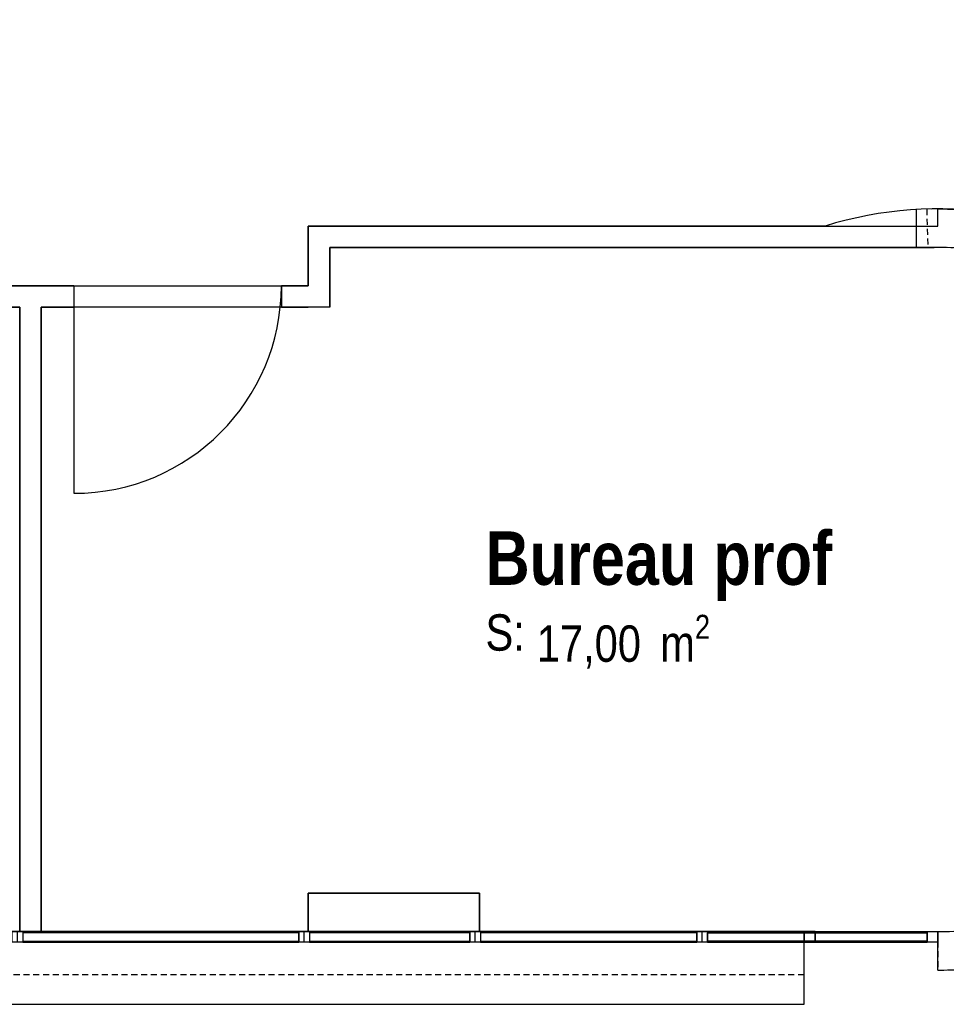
# Model space of a CAD drawing. Extents: x -24342 to 73038, y -9656 to 30949.
# Tile 128 of 170: x 5724 to 6157, y 8566 to 9027. Entities that reach past the tile are written whole.
import ezdxf
from ezdxf.enums import TextEntityAlignment as Align

# ---------------------------------------------------------------- set-up
doc = ezdxf.new("R2010")
doc.units = 0
doc.linetypes.add('21.0032_xref_r+1_02_pro$0$Tirets', pattern=[458.610928, 282.222247, -176.388681])
doc.linetypes.add('ACAD_ISO12W100', pattern=[21, 12, -3, 0, -3, 0, -3])
for name, color, linetype in [('0_XREF', 250, 'Continuous'), ('21.0032_xref_r+1_02_pro$0$A-AREA-____-OTLN.Modèle IFC', 251, 'Continuous'), ('21.0032_xref_r+1_02_pro$0$A-GLAZ-CURT-OTLN.Modèle IFC', 251, 'Continuous'), ('21.0032_xref_r+1_02_pro$0$A-GLAZ-CWMG-OTLN.Modèle IFC', 251, 'Continuous'), ('21.0032_xref_r+1_02_pro$0$A-WALL-____-OTLN.Modèle IFC', 251, 'Continuous'), ('21.0032_xref_r+1_02_pro$0$Marques de Zone ARCHICAD', 251, 'Continuous'), ('21.0032_xref_r+1_02_pro$0$Portes ARCHICAD', 251, 'Continuous')]:
    doc.layers.add(name, color=color, linetype=linetype)
doc.styles.add('21.0032_xref_r+1_02_pro$0$STYLE_GENERE_1', font='ARIALNB.TTF')
doc.styles.add('21.0032_xref_r+1_02_pro$0$STYLE_GENERE_2', font='ARIALN.TTF')

# ---------------------------------------------------------------- blocks, each defined once
blk = doc.blocks.new('21.0032_xref_r+1_02_pro$0$Bureau prof_BUR_7_1', base_point=(60237.5, -12400))
at = {"layer": '21.0032_xref_r+1_02_pro$0$Marques de Zone ARCHICAD', "ltscale": 0.1, "insert": (59658.7, -12518.3), "char_height": 170, "attachment_point": 1, "style": '21.0032_xref_r+1_02_pro$0$STYLE_GENERE_2'}
blk.add_mtext('\\A1;\\pt0,100;17,00{\\H0.66x;\\S^  ;} m{\\H0.66x;\\S2^  ;}', dxfattribs=at)
at = {"layer": '21.0032_xref_r+1_02_pro$0$Marques de Zone ARCHICAD', "ltscale": 0.1}
for tag, height, style, p in [('DUMMY_849', 250, '21.0032_xref_r+1_02_pro$0$STYLE_GENERE_1', (61056.4, -12054.1)), ('ROOM_NAME', 250, '21.0032_xref_r+1_02_pro$0$STYLE_GENERE_1', (59418.7, -12128.1)), ('calculatedAreaCode', 170, '21.0032_xref_r+1_02_pro$0$STYLE_GENERE_2', (59418.7, -12516))]:
    blk.add_attdef(tag, text='', height=height, dxfattribs=dict(at, style=style)).set_placement(p, align=Align.TOP_LEFT)
blk = doc.blocks.new('21.0032_xref_r+1_02_pro$0$Mur_59_1', base_point=(61169.1, -10750.1))
at = {"layer": '21.0032_xref_r+1_02_pro$0$A-WALL-____-OTLN.Modèle IFC', "linetype": 'Continuous', "ltscale": 0.1, "flags": 128}
for points in [[(58590.1, -10700.1), (58590.1, -10800.1)], [(61007.1, -10700.1), (58590.1, -10700.1)], [(58690.1, -10800.1), (61517.6, -10800.1)]]:
    blk.add_lwpolyline(points, dxfattribs=at)
blk = doc.blocks.new('21.0032_xref_r+1_02_pro$0$Mur_60_1', base_point=(58640.1, -10750.1))
at = {"layer": '21.0032_xref_r+1_02_pro$0$A-WALL-____-OTLN.Modèle IFC', "linetype": 'Continuous', "ltscale": 0.1, "flags": 128}
for points in [[(58590.1, -10800.1), (58590.1, -10980.1)], [(58690.1, -11080.1), (58690.1, -10800.1)], [(58690.1, -11080.1), (58590.1, -11080.1)]]:
    blk.add_lwpolyline(points, dxfattribs=at)
blk = doc.blocks.new('21.0032_xref_r+1_02_pro$0$Porte (Mur) 107[30]_1')
at = {"layer": '21.0032_xref_r+1_02_pro$0$Portes ARCHICAD', "linetype": 'Continuous', "ltscale": 0.1}
blk.add_line((57493.9, -10980.1), (57493.9, -11950.1), dxfattribs=at)
blk.add_arc((57493.9, -10980.1), 970, 270, 0, dxfattribs=at)
blk = doc.blocks.new('21.0032_xref_r+1_02_pro$0$Porte (Mur) 108[31]_1')
at = {"layer": '21.0032_xref_r+1_02_pro$0$Portes ARCHICAD', "linetype": 'Continuous', "ltscale": 0.1}
blk.add_line((57035.1, -10980.1), (57035.1, -11950.1), dxfattribs=at)
blk.add_arc((57035.1, -10980.1), 970, 180, 270, dxfattribs=at)
blk = doc.blocks.new('21.0032_xref_r+1_02_pro$0$Mur_61_1', base_point=(58640.1, -11030.1))
at = {"layer": '21.0032_xref_r+1_02_pro$0$A-WALL-____-OTLN.Modèle IFC', "linetype": 'Continuous', "ltscale": 0.1}
for p, q in [((56065.1, -10980.1), (56065.1, -11080.1)), ((57035.1, -10980.1), (57035.1, -11080.1)), ((57493.9, -10980.1), (57493.9, -11080.1)), ((58463.9, -10980.1), (58463.9, -11080.1))]:
    blk.add_line(p, q, dxfattribs=at)
at = {"layer": '21.0032_xref_r+1_02_pro$0$A-WALL-____-OTLN.Modèle IFC', "linetype": 'Continuous', "ltscale": 0.1, "flags": 128}
for points in [[(55890.1, -11080.1), (55890.1, -10980.1)], [(56065.1, -10980.1), (55990.1, -10980.1)], [(57493.9, -10980.1), (57035.1, -10980.1)], [(58590.1, -10980.1), (58463.9, -10980.1)], [(55890.1, -11080.1), (56065.1, -11080.1)], [(57035.1, -11080.1), (57240.1, -11080.1)], [(57340.1, -11080.1), (57493.9, -11080.1)], [(58463.9, -11080.1), (58590.1, -11080.1)]]:
    blk.add_lwpolyline(points, dxfattribs=at)
at = {"layer": '21.0032_xref_r+1_02_pro$0$Portes ARCHICAD', "linetype": 'Continuous', "ltscale": 0.1}
for name in ['21.0032_xref_r+1_02_pro$0$Porte (Mur) 108[31]_1', '21.0032_xref_r+1_02_pro$0$Porte (Mur) 107[30]_1']:
    blk.add_blockref(name, (0, 0), dxfattribs=at)
blk = doc.blocks.new('21.0032_xref_r+1_02_pro$0$Mur_70_1', base_point=(57290.1, -11030.1))
at = {"layer": '21.0032_xref_r+1_02_pro$0$A-WALL-____-OTLN.Modèle IFC', "linetype": 'Continuous', "ltscale": 0.1, "flags": 128}
for points in [[(57240.1, -11080.1), (57240.1, -14000.1)], [(57340.1, -14000.1), (57340.1, -11080.1)], [(57240.1, -14000.1), (57340.1, -14000.1)]]:
    blk.add_lwpolyline(points, dxfattribs=at)
blk = doc.blocks.new('21.0032_xref_r+1_02_pro$0$Mur_133_1', base_point=(61534.99818, -14090))
at = {"layer": '21.0032_xref_r+1_02_pro$0$A-WALL-____-OTLN.Modèle IFC', "linetype": 'Continuous', "ltscale": 0.1, "flags": 128}
blk.add_lwpolyline([(61534.99818, -14180), (61534.99818, -14000)], dxfattribs=at)
at = {"layer": '21.0032_xref_r+1_02_pro$0$A-WALL-____-OTLN.Modèle IFC', "linetype": 'Continuous', "ltscale": 0.1}
for radius, start, end in [(1780, 2.89515647, 107.25329393), (1600, 270, 90.62386775), (1780, 270, 357.09872969)]:
    blk.add_arc((61534.99818, -12400), radius, start, end, dxfattribs=at)
blk = doc.blocks.new('21.0032_xref_r+1_02_pro$0$Mur_141_1', base_point=(58590, -13910))
at = {"layer": '21.0032_xref_r+1_02_pro$0$A-WALL-____-OTLN.Modèle IFC', "linetype": 'Continuous', "ltscale": 0.1, "flags": 128}
for points in [[(59390, -13820), (58590, -13820)], [(58590, -13820), (58590, -14000)], [(59390, -14000), (59390, -13820)], [(58590, -14000), (59390, -14000)]]:
    blk.add_lwpolyline(points, dxfattribs=at)
blk = doc.blocks.new('21.0032_xref_r+1_02_pro$0$Mur_161_1', base_point=(43270.1, -14170))
at = {"layer": '21.0032_xref_r+1_02_pro$0$A-WALL-____-OTLN.Modèle IFC', "linetype": 'Continuous', "ltscale": 0.1, "flags": 128}
for points in [[(60910.1, -14000), (43270.1, -14000)], [(60910.1, -14340), (60910.1, -14000)], [(43270.1, -14340), (60910.1, -14340)]]:
    blk.add_lwpolyline(points, dxfattribs=at)
blk = doc.blocks.new('21.0032_xref_r+1_02_pro$0$Mur_176_1', base_point=(61535, -14090))
at = {"layer": '21.0032_xref_r+1_02_pro$0$A-WALL-____-OTLN.Modèle IFC', "linetype": 'Continuous', "ltscale": 0.1, "flags": 128}
blk.add_lwpolyline([(61435.1, -10803.1), (61435.1, -10622.8)], dxfattribs=at)
at = {"layer": '21.0032_xref_r+1_02_pro$0$A-WALL-____-OTLN.Modèle IFC', "linetype": '21.0032_xref_r+1_02_pro$0$Tirets', "ltscale": 0.1, "flags": 128}
for points in [[(61482.4, -10620.8), (61487.7, -10800.7)], [(61535, -14000), (61535, -14180)]]:
    blk.add_lwpolyline(points, dxfattribs=at)
at = {"layer": '21.0032_xref_r+1_02_pro$0$A-WALL-____-OTLN.Modèle IFC', "linetype": '21.0032_xref_r+1_02_pro$0$Tirets', "ltscale": 0.1}
for radius in [1780, 1600]:
    blk.add_arc((61535, -12400), radius, 270, 91.6933, dxfattribs=at)
blk = doc.blocks.new('21.0032_xref_r+1_02_pro$0$Mur_188_1', base_point=(58590, -13910))
at = {"layer": '21.0032_xref_r+1_02_pro$0$A-WALL-____-OTLN.Modèle IFC', "linetype": '21.0032_xref_r+1_02_pro$0$Tirets', "ltscale": 0.1, "flags": 128}
for points in [[(59390, -13820), (58590, -13820)], [(58590, -13820), (58590, -14000)], [(59390, -14000), (59390, -13820)], [(58590, -14000), (59390, -14000)]]:
    blk.add_lwpolyline(points, dxfattribs=at)
blk = doc.blocks.new('21.0032_xref_r+1_02_pro$0$Mur_193_1', base_point=(43270.1, -14100.1))
at = {"layer": '21.0032_xref_r+1_02_pro$0$A-WALL-____-OTLN.Modèle IFC', "linetype": '21.0032_xref_r+1_02_pro$0$Tirets', "ltscale": 0.1, "flags": 128}
for points in [[(60910.1, -14000.1), (43270.1, -14000.1)], [(60910.1, -14200.1), (60910.1, -14000.1)], [(43270.1, -14200.1), (60910.1, -14200.1)]]:
    blk.add_lwpolyline(points, dxfattribs=at)
blk = doc.blocks.new('21.0032_xref_r+1_02_pro$0$IFC Extruded[360]_1', base_point=(61222.5, -14000))
at = {"layer": '21.0032_xref_r+1_02_pro$0$A-GLAZ-CURT-OTLN.Modèle IFC', "linetype": 'Continuous', "ltscale": 0.1}
for p, q in [((61485, -14005), (60960.1, -14005)), ((60960.1, -14005), (60960.1, -14045)), ((60960.1, -14045), (61485, -14045)), ((61485, -14045), (61485, -14005))]:
    blk.add_line(p, q, dxfattribs=at)
blk = doc.blocks.new('21.0032_xref_r+1_02_pro$0$IFC Extruded[373]_1', base_point=(57900, -14000))
at = {"layer": '21.0032_xref_r+1_02_pro$0$A-GLAZ-CURT-OTLN.Modèle IFC', "linetype": 'Continuous', "ltscale": 0.1}
for p, q in [((58545, -14005), (57255, -14005)), ((57255, -14005), (57255, -14045)), ((57255, -14045), (58545, -14045)), ((58545, -14045), (58545, -14005))]:
    blk.add_line(p, q, dxfattribs=at)
blk = doc.blocks.new('21.0032_xref_r+1_02_pro$0$IFC Extruded[374]_1', base_point=(58970, -14000))
at = {"layer": '21.0032_xref_r+1_02_pro$0$A-GLAZ-CURT-OTLN.Modèle IFC', "linetype": 'Continuous', "ltscale": 0.1}
for p, q in [((59345, -14005), (58595, -14005)), ((58595, -14005), (58595, -14045)), ((58595, -14045), (59345, -14045)), ((59345, -14045), (59345, -14005))]:
    blk.add_line(p, q, dxfattribs=at)
blk = doc.blocks.new('21.0032_xref_r+1_02_pro$0$IFC Extruded[375]_1', base_point=(59901.24955, -14000))
at = {"layer": '21.0032_xref_r+1_02_pro$0$A-GLAZ-CURT-OTLN.Modèle IFC', "linetype": 'Continuous', "ltscale": 0.1}
for p, q in [((60407.49909, -14005), (59395, -14005)), ((59395, -14005), (59395, -14045)), ((59395, -14045), (60407.49909, -14045)), ((60407.49909, -14045), (60407.49909, -14005))]:
    blk.add_line(p, q, dxfattribs=at)
blk = doc.blocks.new('21.0032_xref_r+1_02_pro$0$IFC Extruded[376]_1', base_point=(60971.24864, -14000))
at = {"layer": '21.0032_xref_r+1_02_pro$0$A-GLAZ-CURT-OTLN.Modèle IFC', "linetype": 'Continuous', "ltscale": 0.1}
for p, q in [((61484.99818, -14005), (60457.49909, -14005)), ((60457.49909, -14005), (60457.49909, -14045)), ((61484.99818, -14045), (60457.49909, -14045)), ((61484.99818, -14005), (61484.99818, -14045))]:
    blk.add_line(p, q, dxfattribs=at)
blk = doc.blocks.new('21.0032_xref_r+1_02_pro$0$IFC Extruded[389]_1', base_point=(57900, -14000))
at = {"layer": '21.0032_xref_r+1_02_pro$0$A-GLAZ-CURT-OTLN.Modèle IFC', "linetype": 'Continuous', "ltscale": 0.1}
for p, q in [((58545, -14005), (57255, -14005)), ((57255, -14005), (57255, -14045)), ((57255, -14045), (58545, -14045)), ((58545, -14045), (58545, -14005))]:
    blk.add_line(p, q, dxfattribs=at)
blk = doc.blocks.new('21.0032_xref_r+1_02_pro$0$IFC Extruded[390]_1', base_point=(58970, -14000))
at = {"layer": '21.0032_xref_r+1_02_pro$0$A-GLAZ-CURT-OTLN.Modèle IFC', "linetype": 'Continuous', "ltscale": 0.1}
for p, q in [((59345, -14005), (58595, -14005)), ((58595, -14005), (58595, -14045)), ((58595, -14045), (59345, -14045)), ((59345, -14045), (59345, -14005))]:
    blk.add_line(p, q, dxfattribs=at)
blk = doc.blocks.new('21.0032_xref_r+1_02_pro$0$IFC Extruded[391]_1', base_point=(59901.24955, -14000))
at = {"layer": '21.0032_xref_r+1_02_pro$0$A-GLAZ-CURT-OTLN.Modèle IFC', "linetype": 'Continuous', "ltscale": 0.1}
for p, q in [((60407.49909, -14005), (59395, -14005)), ((59395, -14005), (59395, -14045)), ((59395, -14045), (60407.49909, -14045)), ((60407.49909, -14045), (60407.49909, -14005))]:
    blk.add_line(p, q, dxfattribs=at)
blk = doc.blocks.new('21.0032_xref_r+1_02_pro$0$IFC Extruded[392]_1', base_point=(60971.24864, -14000))
at = {"layer": '21.0032_xref_r+1_02_pro$0$A-GLAZ-CURT-OTLN.Modèle IFC', "linetype": 'Continuous', "ltscale": 0.1}
for p, q in [((61484.99818, -14005), (60457.49909, -14005)), ((60457.49909, -14005), (60457.49909, -14045)), ((60457.49909, -14045), (61484.99818, -14045)), ((61484.99818, -14045), (61484.99818, -14005))]:
    blk.add_line(p, q, dxfattribs=at)
blk = doc.blocks.new('21.0032_xref_r+1_02_pro$0$IFC Extruded[405]_1', base_point=(57900, -14000))
at = {"layer": '21.0032_xref_r+1_02_pro$0$A-GLAZ-CURT-OTLN.Modèle IFC', "linetype": 'Continuous', "ltscale": 0.1}
for p, q in [((58545, -14005), (57255, -14005)), ((57255, -14005), (57255, -14045)), ((57255, -14045), (58545, -14045)), ((58545, -14045), (58545, -14005))]:
    blk.add_line(p, q, dxfattribs=at)
blk = doc.blocks.new('21.0032_xref_r+1_02_pro$0$IFC Extruded[406]_1', base_point=(58970, -14000))
at = {"layer": '21.0032_xref_r+1_02_pro$0$A-GLAZ-CURT-OTLN.Modèle IFC', "linetype": 'Continuous', "ltscale": 0.1}
for p, q in [((59345, -14005), (58595, -14005)), ((58595, -14005), (58595, -14045)), ((58595, -14045), (59345, -14045)), ((59345, -14045), (59345, -14005))]:
    blk.add_line(p, q, dxfattribs=at)
blk = doc.blocks.new('21.0032_xref_r+1_02_pro$0$IFC Extruded[407]_1', base_point=(59901.24955, -14000))
at = {"layer": '21.0032_xref_r+1_02_pro$0$A-GLAZ-CURT-OTLN.Modèle IFC', "linetype": 'Continuous', "ltscale": 0.1}
for p, q in [((60407.49909, -14005), (59395, -14005)), ((59395, -14005), (59395, -14045)), ((59395, -14045), (60407.49909, -14045)), ((60407.49909, -14045), (60407.49909, -14005))]:
    blk.add_line(p, q, dxfattribs=at)
blk = doc.blocks.new('21.0032_xref_r+1_02_pro$0$IFC Extruded[408]_1', base_point=(60971.2, -14000))
at = {"layer": '21.0032_xref_r+1_02_pro$0$A-GLAZ-CURT-OTLN.Modèle IFC', "linetype": 'Continuous', "ltscale": 0.1}
for p, q in [((60457.5, -14005), (60960.1, -14005)), ((60457.5, -14045), (60457.5, -14005)), ((60457.5, -14045), (60960.1, -14045)), ((60960.1, -14005), (61485, -14005)), ((60960.1, -14045), (60960.1, -14005)), ((60960.1, -14045), (61485, -14045)), ((61485, -14045), (61485, -14005))]:
    blk.add_line(p, q, dxfattribs=at)
blk = doc.blocks.new('21.0032_xref_r+1_02_pro$0$IFC Extruded[409]_1', base_point=(61484.99818, -14000))
at = {"layer": '21.0032_xref_r+1_02_pro$0$A-GLAZ-CWMG-OTLN.Modèle IFC', "linetype": 'Continuous', "ltscale": 0.1}
for p, q in [((60457.49909, -14000), (60457.49909, -14050)), ((60457.49909, -14000), (61484.99818, -14000)), ((61484.99818, -14000), (61484.99818, -14050)), ((60457.49909, -14050), (61484.99818, -14050))]:
    blk.add_line(p, q, dxfattribs=at)
blk = doc.blocks.new('21.0032_xref_r+1_02_pro$0$IFC Extruded[410]_1', base_point=(60407.49909, -14000))
at = {"layer": '21.0032_xref_r+1_02_pro$0$A-GLAZ-CWMG-OTLN.Modèle IFC', "linetype": 'Continuous', "ltscale": 0.1}
for p, q in [((59395, -14000), (59395, -14050)), ((59395, -14000), (60407.49909, -14000)), ((60407.49909, -14000), (60407.49909, -14050)), ((59395, -14050), (60407.49909, -14050))]:
    blk.add_line(p, q, dxfattribs=at)
blk = doc.blocks.new('21.0032_xref_r+1_02_pro$0$IFC Extruded[411]_1', base_point=(59345, -14000))
at = {"layer": '21.0032_xref_r+1_02_pro$0$A-GLAZ-CWMG-OTLN.Modèle IFC', "linetype": 'Continuous', "ltscale": 0.1}
for p, q in [((58595, -14000), (58595, -14050)), ((58595, -14000), (59345, -14000)), ((59345, -14000), (59345, -14050)), ((58595, -14050), (59345, -14050))]:
    blk.add_line(p, q, dxfattribs=at)
blk = doc.blocks.new('21.0032_xref_r+1_02_pro$0$IFC Extruded[412]_1', base_point=(58545, -14000))
at = {"layer": '21.0032_xref_r+1_02_pro$0$A-GLAZ-CWMG-OTLN.Modèle IFC', "linetype": 'Continuous', "ltscale": 0.1}
for p, q in [((57255, -14000), (57255, -14050)), ((57255, -14000), (58545, -14000)), ((58545, -14000), (58545, -14050)), ((57255, -14050), (58545, -14050))]:
    blk.add_line(p, q, dxfattribs=at)
blk = doc.blocks.new('21.0032_xref_r+1_02_pro$0$IFC Extruded[425]_1', base_point=(61484.99818, -14000))
at = {"layer": '21.0032_xref_r+1_02_pro$0$A-GLAZ-CWMG-OTLN.Modèle IFC', "linetype": 'Continuous', "ltscale": 0.1}
for p, q in [((60457.49909, -14000), (60457.49909, -14050)), ((60457.49909, -14000), (61484.99818, -14000)), ((61484.99818, -14000), (61484.99818, -14050)), ((60457.49909, -14050), (61484.99818, -14050))]:
    blk.add_line(p, q, dxfattribs=at)
blk = doc.blocks.new('21.0032_xref_r+1_02_pro$0$IFC Extruded[426]_1', base_point=(60407.49909, -14000))
at = {"layer": '21.0032_xref_r+1_02_pro$0$A-GLAZ-CWMG-OTLN.Modèle IFC', "linetype": 'Continuous', "ltscale": 0.1}
for p, q in [((59395, -14000), (59395, -14050)), ((59395, -14000), (60407.49909, -14000)), ((60407.49909, -14000), (60407.49909, -14050)), ((59395, -14050), (60407.49909, -14050))]:
    blk.add_line(p, q, dxfattribs=at)
blk = doc.blocks.new('21.0032_xref_r+1_02_pro$0$IFC Extruded[427]_1', base_point=(59345, -14000))
at = {"layer": '21.0032_xref_r+1_02_pro$0$A-GLAZ-CWMG-OTLN.Modèle IFC', "linetype": 'Continuous', "ltscale": 0.1}
for p, q in [((58595, -14000), (58595, -14050)), ((58595, -14000), (59345, -14000)), ((59345, -14000), (59345, -14050)), ((58595, -14050), (59345, -14050))]:
    blk.add_line(p, q, dxfattribs=at)
blk = doc.blocks.new('21.0032_xref_r+1_02_pro$0$IFC Extruded[428]_1', base_point=(58545, -14000))
at = {"layer": '21.0032_xref_r+1_02_pro$0$A-GLAZ-CWMG-OTLN.Modèle IFC', "linetype": 'Continuous', "ltscale": 0.1}
for p, q in [((57255, -14000), (57255, -14050)), ((57255, -14000), (58545, -14000)), ((58545, -14000), (58545, -14050)), ((57255, -14050), (58545, -14050))]:
    blk.add_line(p, q, dxfattribs=at)
blk = doc.blocks.new('21.0032_xref_r+1_02_pro$0$IFC Extruded[447]_1', base_point=(61485, -14000))
at = {"layer": '21.0032_xref_r+1_02_pro$0$A-GLAZ-CWMG-OTLN.Modèle IFC', "linetype": 'Continuous', "ltscale": 0.1}
for p, q in [((60960.1, -14000), (60960.1, -14050)), ((60960.1, -14000), (61485, -14000)), ((61485, -14000), (61485, -14050)), ((60960.1, -14050), (61485, -14050))]:
    blk.add_line(p, q, dxfattribs=at)
blk = doc.blocks.new('21.0032_xref_r+1_02_pro$0$IFC Extruded[449]_1', base_point=(60432.5, -14000))
at = {"layer": '21.0032_xref_r+1_02_pro$0$A-GLAZ-CWMG-OTLN.Modèle IFC', "linetype": 'Continuous', "ltscale": 0.1}
for p, q in [((60432.5, -14050), (60432.5, -14000)), ((60960.1, -14000), (60432.5, -14000)), ((60960.1, -14050), (60960.1, -14000)), ((60960.1, -14050), (60432.5, -14050))]:
    blk.add_line(p, q, dxfattribs=at)
blk = doc.blocks.new('21.0032_xref_r+1_02_pro$0$IFC Extruded[450]_1', base_point=(59370, -14000))
at = {"layer": '21.0032_xref_r+1_02_pro$0$A-GLAZ-CWMG-OTLN.Modèle IFC', "linetype": 'Continuous', "ltscale": 0.1}
for p, q in [((59370, -14050), (59370, -14000)), ((60432.49909, -14000), (59370, -14000)), ((60432.49909, -14050), (60432.49909, -14000)), ((60432.49909, -14050), (59370, -14050))]:
    blk.add_line(p, q, dxfattribs=at)
blk = doc.blocks.new('21.0032_xref_r+1_02_pro$0$IFC Extruded[451]_1', base_point=(58570, -14000))
at = {"layer": '21.0032_xref_r+1_02_pro$0$A-GLAZ-CWMG-OTLN.Modèle IFC', "linetype": 'Continuous', "ltscale": 0.1}
for p, q in [((58570, -14050), (58570, -14000)), ((59370, -14000), (58570, -14000)), ((59370, -14050), (59370, -14000)), ((59370, -14050), (58570, -14050))]:
    blk.add_line(p, q, dxfattribs=at)
blk = doc.blocks.new('21.0032_xref_r+1_02_pro$0$IFC Extruded[452]_1', base_point=(57230, -14000))
at = {"layer": '21.0032_xref_r+1_02_pro$0$A-GLAZ-CWMG-OTLN.Modèle IFC', "linetype": 'Continuous', "ltscale": 0.1}
for p, q in [((57230, -14050), (57230, -14000)), ((58570, -14000), (57230, -14000)), ((58570, -14050), (58570, -14000)), ((58570, -14050), (57230, -14050))]:
    blk.add_line(p, q, dxfattribs=at)
blk = doc.blocks.new('21.0032_xref_r+1_02_pro$0$IFC Extruded[498]_1', base_point=(57230, -14000))
at = {"layer": '21.0032_xref_r+1_02_pro$0$A-GLAZ-CWMG-OTLN.Modèle IFC', "linetype": 'Continuous', "ltscale": 0.1}
for p, q in [((57205, -14050), (57205, -14000)), ((57205, -14000), (57255, -14000)), ((57255, -14000), (57255, -14050)), ((57255, -14050), (57205, -14050))]:
    blk.add_line(p, q, dxfattribs=at)
blk = doc.blocks.new('21.0032_xref_r+1_02_pro$0$IFC Extruded[499]_1', base_point=(57230, -14000))
at = {"layer": '21.0032_xref_r+1_02_pro$0$A-GLAZ-CWMG-OTLN.Modèle IFC', "linetype": 'Continuous', "ltscale": 0.1}
for p, q in [((57205, -14050), (57205, -14000)), ((57205, -14000), (57255, -14000)), ((57255, -14000), (57255, -14050)), ((57255, -14050), (57205, -14050))]:
    blk.add_line(p, q, dxfattribs=at)
blk = doc.blocks.new('21.0032_xref_r+1_02_pro$0$IFC Extruded[500]_1', base_point=(57230, -14000))
at = {"layer": '21.0032_xref_r+1_02_pro$0$A-GLAZ-CWMG-OTLN.Modèle IFC', "linetype": 'Continuous', "ltscale": 0.1}
for p, q in [((57205, -14050), (57205, -14000)), ((57205, -14000), (57255, -14000)), ((57255, -14000), (57255, -14050)), ((57255, -14050), (57205, -14050))]:
    blk.add_line(p, q, dxfattribs=at)
blk = doc.blocks.new('21.0032_xref_r+1_02_pro$0$IFC Extruded[501]_1', base_point=(58570, -14000))
at = {"layer": '21.0032_xref_r+1_02_pro$0$A-GLAZ-CWMG-OTLN.Modèle IFC', "linetype": 'Continuous', "ltscale": 0.1}
for p, q in [((58545, -14050), (58545, -14000)), ((58545, -14000), (58595, -14000)), ((58595, -14000), (58595, -14050)), ((58595, -14050), (58545, -14050))]:
    blk.add_line(p, q, dxfattribs=at)
blk = doc.blocks.new('21.0032_xref_r+1_02_pro$0$IFC Extruded[502]_1', base_point=(58570, -14000))
at = {"layer": '21.0032_xref_r+1_02_pro$0$A-GLAZ-CWMG-OTLN.Modèle IFC', "linetype": 'Continuous', "ltscale": 0.1}
for p, q in [((58545, -14050), (58545, -14000)), ((58545, -14000), (58595, -14000)), ((58595, -14000), (58595, -14050)), ((58595, -14050), (58545, -14050))]:
    blk.add_line(p, q, dxfattribs=at)
blk = doc.blocks.new('21.0032_xref_r+1_02_pro$0$IFC Extruded[503]_1', base_point=(58570, -14000))
at = {"layer": '21.0032_xref_r+1_02_pro$0$A-GLAZ-CWMG-OTLN.Modèle IFC', "linetype": 'Continuous', "ltscale": 0.1}
for p, q in [((58545, -14050), (58545, -14000)), ((58545, -14000), (58595, -14000)), ((58595, -14000), (58595, -14050)), ((58595, -14050), (58545, -14050))]:
    blk.add_line(p, q, dxfattribs=at)
blk = doc.blocks.new('21.0032_xref_r+1_02_pro$0$IFC Extruded[504]_1', base_point=(59370, -14000))
at = {"layer": '21.0032_xref_r+1_02_pro$0$A-GLAZ-CWMG-OTLN.Modèle IFC', "linetype": 'Continuous', "ltscale": 0.1}
for p, q in [((59345, -14050), (59345, -14000)), ((59345, -14000), (59395, -14000)), ((59395, -14000), (59395, -14050)), ((59395, -14050), (59345, -14050))]:
    blk.add_line(p, q, dxfattribs=at)
blk = doc.blocks.new('21.0032_xref_r+1_02_pro$0$IFC Extruded[505]_1', base_point=(59370, -14000))
at = {"layer": '21.0032_xref_r+1_02_pro$0$A-GLAZ-CWMG-OTLN.Modèle IFC', "linetype": 'Continuous', "ltscale": 0.1}
for p, q in [((59345, -14050), (59345, -14000)), ((59345, -14000), (59395, -14000)), ((59395, -14000), (59395, -14050)), ((59395, -14050), (59345, -14050))]:
    blk.add_line(p, q, dxfattribs=at)
blk = doc.blocks.new('21.0032_xref_r+1_02_pro$0$IFC Extruded[506]_1', base_point=(59370, -14000))
at = {"layer": '21.0032_xref_r+1_02_pro$0$A-GLAZ-CWMG-OTLN.Modèle IFC', "linetype": 'Continuous', "ltscale": 0.1}
for p, q in [((59345, -14050), (59345, -14000)), ((59345, -14000), (59395, -14000)), ((59395, -14000), (59395, -14050)), ((59395, -14050), (59345, -14050))]:
    blk.add_line(p, q, dxfattribs=at)
blk = doc.blocks.new('21.0032_xref_r+1_02_pro$0$IFC Extruded[507]_1', base_point=(60432.49909, -14000))
at = {"layer": '21.0032_xref_r+1_02_pro$0$A-GLAZ-CWMG-OTLN.Modèle IFC', "linetype": 'Continuous', "ltscale": 0.1}
for p, q in [((60407.49909, -14050), (60407.49909, -14000)), ((60407.49909, -14000), (60457.49909, -14000)), ((60457.49909, -14000), (60457.49909, -14050)), ((60457.49909, -14050), (60407.49909, -14050))]:
    blk.add_line(p, q, dxfattribs=at)
blk = doc.blocks.new('21.0032_xref_r+1_02_pro$0$IFC Extruded[508]_1', base_point=(60432.49909, -14000))
at = {"layer": '21.0032_xref_r+1_02_pro$0$A-GLAZ-CWMG-OTLN.Modèle IFC', "linetype": 'Continuous', "ltscale": 0.1}
for p, q in [((60407.49909, -14050), (60407.49909, -14000)), ((60407.49909, -14000), (60457.49909, -14000)), ((60457.49909, -14000), (60457.49909, -14050)), ((60457.49909, -14050), (60407.49909, -14050))]:
    blk.add_line(p, q, dxfattribs=at)
blk = doc.blocks.new('21.0032_xref_r+1_02_pro$0$IFC Extruded[509]_1', base_point=(60432.49909, -14000))
at = {"layer": '21.0032_xref_r+1_02_pro$0$A-GLAZ-CWMG-OTLN.Modèle IFC', "linetype": 'Continuous', "ltscale": 0.1}
for p, q in [((60407.49909, -14050), (60407.49909, -14000)), ((60407.49909, -14000), (60457.49909, -14000)), ((60457.49909, -14000), (60457.49909, -14050)), ((60457.49909, -14050), (60407.49909, -14050))]:
    blk.add_line(p, q, dxfattribs=at)
blk = doc.blocks.new('21.0032_xref_r+1_02_pro$0$IFC Extruded[510]_1', base_point=(60910.1, -14000))
at = {"layer": '21.0032_xref_r+1_02_pro$0$A-GLAZ-CWMG-OTLN.Modèle IFC', "linetype": 'Continuous', "ltscale": 0.1}
for p, q in [((60960.1, -14000), (60910.1, -14000)), ((60910.1, -14000), (60910.1, -14050)), ((60960.1, -14050), (60960.1, -14000)), ((60910.1, -14050), (60960.1, -14050))]:
    blk.add_line(p, q, dxfattribs=at)
blk = doc.blocks.new('21.0032_xref_r+1_02_pro$0$IFC Extruded[511]_1', base_point=(60910.1, -14000))
at = {"layer": '21.0032_xref_r+1_02_pro$0$A-GLAZ-CWMG-OTLN.Modèle IFC', "linetype": 'Continuous', "ltscale": 0.1}
for p, q in [((60960.1, -14000), (60910.1, -14000)), ((60910.1, -14000), (60910.1, -14050)), ((60960.1, -14050), (60960.1, -14000)), ((60910.1, -14050), (60960.1, -14050))]:
    blk.add_line(p, q, dxfattribs=at)
blk = doc.blocks.new('21.0032_xref_r+1_02_pro$0$IFC Extruded[512]_1', base_point=(61534.99818, -14000))
at = {"layer": '21.0032_xref_r+1_02_pro$0$A-GLAZ-CWMG-OTLN.Modèle IFC', "linetype": 'Continuous', "ltscale": 0.1}
for p, q in [((61484.99818, -14050), (61484.99818, -14000)), ((61484.99818, -14000), (61534.99818, -14000)), ((61534.99818, -14000), (61534.99818, -14050)), ((61534.99818, -14050), (61484.99818, -14050))]:
    blk.add_line(p, q, dxfattribs=at)
blk = doc.blocks.new('21.0032_xref_r+1_02_pro$0$IFC Extruded[513]_1', base_point=(61534.99818, -14000))
at = {"layer": '21.0032_xref_r+1_02_pro$0$A-GLAZ-CWMG-OTLN.Modèle IFC', "linetype": 'Continuous', "ltscale": 0.1}
for p, q in [((61484.99818, -14050), (61484.99818, -14000)), ((61484.99818, -14000), (61534.99818, -14000)), ((61534.99818, -14000), (61534.99818, -14050)), ((61534.99818, -14050), (61484.99818, -14050))]:
    blk.add_line(p, q, dxfattribs=at)
blk = doc.blocks.new('21.0032_xref_r+1_02_pro$0$IFC Extruded[514]_1', base_point=(61534.99818, -14000))
at = {"layer": '21.0032_xref_r+1_02_pro$0$A-GLAZ-CWMG-OTLN.Modèle IFC', "linetype": 'Continuous', "ltscale": 0.1}
for p, q in [((61484.99818, -14050), (61484.99818, -14000)), ((61484.99818, -14000), (61534.99818, -14000)), ((61534.99818, -14000), (61534.99818, -14050)), ((61534.99818, -14050), (61484.99818, -14050))]:
    blk.add_line(p, q, dxfattribs=at)
blk = doc.blocks.new('21.0032_xref_r+1_02_pro$0$IFC Extruded[515]_1', base_point=(61534.99818, -14000))
at = {"layer": '21.0032_xref_r+1_02_pro$0$A-GLAZ-CWMG-OTLN.Modèle IFC', "linetype": 'Continuous', "ltscale": 0.1}
for p, q in [((61484.99818, -14050), (61484.99818, -14000)), ((61484.99818, -14000), (61534.99818, -14000)), ((61534.99818, -14000), (61534.99818, -14050)), ((61534.99818, -14050), (61484.99818, -14050))]:
    blk.add_line(p, q, dxfattribs=at)
blk = doc.blocks.new('21.0032_xref_r+1_02_pro$0$IFC Extruded[516]_1', base_point=(60910.1, -14000))
at = {"layer": '21.0032_xref_r+1_02_pro$0$A-GLAZ-CWMG-OTLN.Modèle IFC', "linetype": 'Continuous', "ltscale": 0.1}
for p, q in [((60960.1, -14000), (60910.1, -14000)), ((60910.1, -14000), (60910.1, -14050)), ((60960.1, -14050), (60960.1, -14000)), ((60910.1, -14050), (60960.1, -14050))]:
    blk.add_line(p, q, dxfattribs=at)
blk = doc.blocks.new('21.0032_xref_r+1_02_pro$0$IFC Extruded[739]_1', base_point=(61222.5, -14000))
at = {"layer": '21.0032_xref_r+1_02_pro$0$A-GLAZ-CURT-OTLN.Modèle IFC', "linetype": 'Continuous', "ltscale": 0.1}
for p, q in [((61485, -14005), (60960.1, -14005)), ((60960.1, -14005), (60960.1, -14045)), ((60960.1, -14045), (61485, -14045)), ((61485, -14045), (61485, -14005))]:
    blk.add_line(p, q, dxfattribs=at)
blk = doc.blocks.new('21.0032_xref_r+1_02_pro$0$IFC Extruded[742]_1', base_point=(60910.1, -14000))
at = {"layer": '21.0032_xref_r+1_02_pro$0$A-GLAZ-CWMG-OTLN.Modèle IFC', "linetype": 'Continuous', "ltscale": 0.1}
for p, q in [((60960.1, -14000), (60910.1, -14000)), ((60910.1, -14000), (60910.1, -14050)), ((60960.1, -14050), (60960.1, -14000)), ((60910.1, -14050), (60960.1, -14050))]:
    blk.add_line(p, q, dxfattribs=at)
blk = doc.blocks.new('21.0032_xref_r+1_02_pro$0$IFC Extruded[743]_1', base_point=(61534.99818, -14000))
at = {"layer": '21.0032_xref_r+1_02_pro$0$A-GLAZ-CWMG-OTLN.Modèle IFC', "linetype": 'Continuous', "ltscale": 0.1}
for p, q in [((61484.99818, -14050), (61484.99818, -14000)), ((61484.99818, -14000), (61534.99818, -14000)), ((61534.99818, -14000), (61534.99818, -14050)), ((61534.99818, -14050), (61484.99818, -14050))]:
    blk.add_line(p, q, dxfattribs=at)
blk = doc.blocks.new('21.0032_xref_r+1_02_pro')
at = {"layer": '21.0032_xref_r+1_02_pro$0$A-AREA-____-OTLN.Modèle IFC', "linetype": 'Continuous', "ltscale": 0.1, "flags": 128}
for points in [[(6491.51, -28), (6331.51, -28), (6331.51, -948), (4287, -948), (4287, -1070), (4524.01, -1070), (4524.01, -1098.01), (4794.01, -1098.01), (4794.01, -1070.01), (5599.01, -1070.01), (5599.01, -1098.01), (5859.01, -1098.01), (5859.01, -1070.01), (6153.51, -1070.01), (6153.51, -1062, -0.399479), (6331.27, -1231.01), (6508.73, -1231.01, -0.39949), (6686.5, -1062), (6686.5, -948.01), (6491.51, -948.01)], [(6153.51, -1080.01), (5869.01, -1080.01), (5869.01, -1108.01), (5734.01, -1108.01), (5734.01, -1400), (5859, -1400), (5859, -1382), (5939, -1382), (5939, -1400), (6091.01, -1400), (6153.5, -1400, 0.414197), (6313.5, -1240.01, 0.414218), (6153.51, -1080)]]:
    blk.add_lwpolyline(points, format="xyb", close=True, dxfattribs=at)
blk.add_lwpolyline([(5724.01, -1108.01), (5589.01, -1108.01), (5589.01, -1080.01), (5269.01, -1080.01), (5269.01, -1382), (5339, -1382), (5339, -1400), (5724.01, -1400)], close=True, dxfattribs=at)
at = {"layer": '21.0032_xref_r+1_02_pro$0$A-AREA-____-OTLN.Modèle IFC', "linetype": 'Continuous', "ltscale": 0.1, "xscale": 0.1, "yscale": 0.1, "zscale": 0.1}
blk.add_blockref('21.0032_xref_r+1_02_pro$0$Bureau prof_BUR_7_1', (6023.75, -1240), dxfattribs=at).add_auto_attribs({'ROOM_NAME': 'Bureau prof', 'calculatedAreaCode': 'S: '})
at = {"layer": '21.0032_xref_r+1_02_pro$0$A-GLAZ-CURT-OTLN.Modèle IFC', "linetype": 'Continuous', "ltscale": 0.1, "xscale": 0.1, "yscale": 0.1, "zscale": 0.1}
for name, p in [('21.0032_xref_r+1_02_pro$0$IFC Extruded[373]_1', (5790, -1400)), ('21.0032_xref_r+1_02_pro$0$IFC Extruded[389]_1', (5790, -1400)), ('21.0032_xref_r+1_02_pro$0$IFC Extruded[405]_1', (5790, -1400)), ('21.0032_xref_r+1_02_pro$0$IFC Extruded[374]_1', (5897, -1400)), ('21.0032_xref_r+1_02_pro$0$IFC Extruded[390]_1', (5897, -1400)), ('21.0032_xref_r+1_02_pro$0$IFC Extruded[406]_1', (5897, -1400)), ('21.0032_xref_r+1_02_pro$0$IFC Extruded[375]_1', (5990.12, -1400)), ('21.0032_xref_r+1_02_pro$0$IFC Extruded[391]_1', (5990.12, -1400)), ('21.0032_xref_r+1_02_pro$0$IFC Extruded[407]_1', (5990.12, -1400)), ('21.0032_xref_r+1_02_pro$0$IFC Extruded[376]_1', (6097.12, -1400)), ('21.0032_xref_r+1_02_pro$0$IFC Extruded[392]_1', (6097.12, -1400)), ('21.0032_xref_r+1_02_pro$0$IFC Extruded[408]_1', (6097.12, -1400)), ('21.0032_xref_r+1_02_pro$0$IFC Extruded[360]_1', (6122.25, -1400)), ('21.0032_xref_r+1_02_pro$0$IFC Extruded[739]_1', (6122.25, -1400))]:
    blk.add_blockref(name, p, dxfattribs=at)
at = {"layer": '21.0032_xref_r+1_02_pro$0$A-GLAZ-CWMG-OTLN.Modèle IFC', "linetype": 'Continuous', "ltscale": 0.1, "xscale": 0.1, "yscale": 0.1, "zscale": 0.1}
for name, p in [('21.0032_xref_r+1_02_pro$0$IFC Extruded[498]_1', (5723, -1400)), ('21.0032_xref_r+1_02_pro$0$IFC Extruded[499]_1', (5723, -1400)), ('21.0032_xref_r+1_02_pro$0$IFC Extruded[500]_1', (5723, -1400)), ('21.0032_xref_r+1_02_pro$0$IFC Extruded[452]_1', (5723, -1400)), ('21.0032_xref_r+1_02_pro$0$IFC Extruded[412]_1', (5854.5, -1400)), ('21.0032_xref_r+1_02_pro$0$IFC Extruded[428]_1', (5854.5, -1400)), ('21.0032_xref_r+1_02_pro$0$IFC Extruded[501]_1', (5857, -1400)), ('21.0032_xref_r+1_02_pro$0$IFC Extruded[502]_1', (5857, -1400)), ('21.0032_xref_r+1_02_pro$0$IFC Extruded[503]_1', (5857, -1400)), ('21.0032_xref_r+1_02_pro$0$IFC Extruded[451]_1', (5857, -1400)), ('21.0032_xref_r+1_02_pro$0$IFC Extruded[411]_1', (5934.5, -1400)), ('21.0032_xref_r+1_02_pro$0$IFC Extruded[427]_1', (5934.5, -1400)), ('21.0032_xref_r+1_02_pro$0$IFC Extruded[504]_1', (5937, -1400)), ('21.0032_xref_r+1_02_pro$0$IFC Extruded[505]_1', (5937, -1400)), ('21.0032_xref_r+1_02_pro$0$IFC Extruded[506]_1', (5937, -1400)), ('21.0032_xref_r+1_02_pro$0$IFC Extruded[450]_1', (5937, -1400)), ('21.0032_xref_r+1_02_pro$0$IFC Extruded[410]_1', (6040.75, -1400)), ('21.0032_xref_r+1_02_pro$0$IFC Extruded[426]_1', (6040.75, -1400)), ('21.0032_xref_r+1_02_pro$0$IFC Extruded[507]_1', (6043.25, -1400)), ('21.0032_xref_r+1_02_pro$0$IFC Extruded[508]_1', (6043.25, -1400)), ('21.0032_xref_r+1_02_pro$0$IFC Extruded[509]_1', (6043.25, -1400)), ('21.0032_xref_r+1_02_pro$0$IFC Extruded[449]_1', (6043.25, -1400)), ('21.0032_xref_r+1_02_pro$0$IFC Extruded[409]_1', (6148.5, -1400)), ('21.0032_xref_r+1_02_pro$0$IFC Extruded[425]_1', (6148.5, -1400)), ('21.0032_xref_r+1_02_pro$0$IFC Extruded[510]_1', (6091.01, -1400)), ('21.0032_xref_r+1_02_pro$0$IFC Extruded[511]_1', (6091.01, -1400)), ('21.0032_xref_r+1_02_pro$0$IFC Extruded[516]_1', (6091.01, -1400)), ('21.0032_xref_r+1_02_pro$0$IFC Extruded[742]_1', (6091.01, -1400)), ('21.0032_xref_r+1_02_pro$0$IFC Extruded[447]_1', (6148.5, -1400)), ('21.0032_xref_r+1_02_pro$0$IFC Extruded[512]_1', (6153.5, -1400)), ('21.0032_xref_r+1_02_pro$0$IFC Extruded[513]_1', (6153.5, -1400)), ('21.0032_xref_r+1_02_pro$0$IFC Extruded[514]_1', (6153.5, -1400)), ('21.0032_xref_r+1_02_pro$0$IFC Extruded[515]_1', (6153.5, -1400)), ('21.0032_xref_r+1_02_pro$0$IFC Extruded[743]_1', (6153.5, -1400))]:
    blk.add_blockref(name, p, dxfattribs=at)
at = {"layer": '21.0032_xref_r+1_02_pro$0$A-WALL-____-OTLN.Modèle IFC', "ltscale": 0.1, "xscale": 0.1, "yscale": 0.1, "zscale": 0.1}
for name, p in [('21.0032_xref_r+1_02_pro$0$Mur_133_1', (6153.5, -1409)), ('21.0032_xref_r+1_02_pro$0$Mur_176_1', (6153.5, -1409)), ('21.0032_xref_r+1_02_pro$0$Mur_59_1', (6116.91, -1075.01)), ('21.0032_xref_r+1_02_pro$0$Mur_60_1', (5864.01, -1075.01)), ('21.0032_xref_r+1_02_pro$0$Mur_61_1', (5864.01, -1103.01)), ('21.0032_xref_r+1_02_pro$0$Mur_70_1', (5729.01, -1103.01)), ('21.0032_xref_r+1_02_pro$0$Mur_141_1', (5859, -1391)), ('21.0032_xref_r+1_02_pro$0$Mur_188_1', (5859, -1391)), ('21.0032_xref_r+1_02_pro$0$Mur_161_1', (4327.01, -1417)), ('21.0032_xref_r+1_02_pro$0$Mur_193_1', (4327.01, -1410.01))]:
    blk.add_blockref(name, p, dxfattribs=at)

msp = doc.modelspace()

# ---------------------------------------------------------------- block references
at = {"layer": '0_XREF', "linetype": 'ACAD_ISO12W100'}
msp.add_blockref('21.0032_xref_r+1_02_pro', (0, 10000), dxfattribs=at)

doc.saveas('drawing.dxf')
